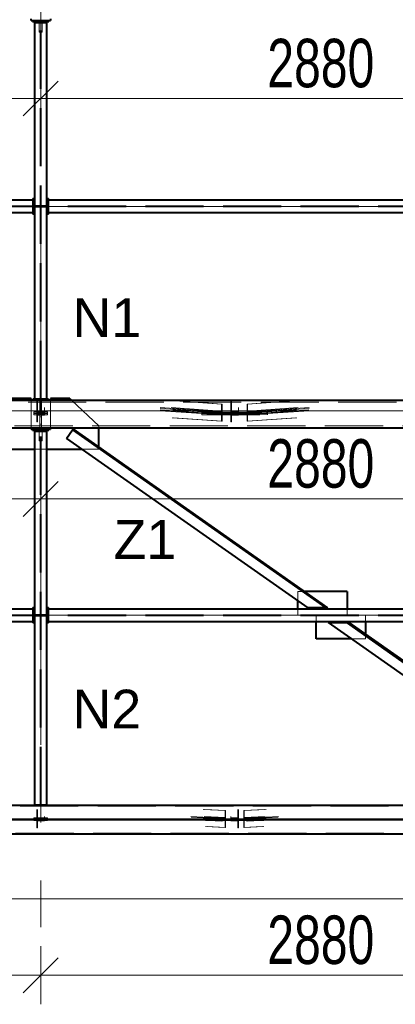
# Model space of a CAD drawing. Header units: metres. Extents: x 217 to 322, y -6 to 53.
# Tile 16 of 39: x 237 to 239, y 38 to 43. Entities that reach past the tile are written whole.
import ezdxf

# ---------------------------------------------------------------- set-up
doc = ezdxf.new("R2010")
doc.units = ezdxf.units.M
doc.linetypes.add('__RA_15', pattern=[1.7, 1, -0.3, 0.1, -0.3])
doc.linetypes.add('__RA_2', pattern=[0.4, 0.3, -0.1])
for name, color, linetype, lineweight in [('OSY', 204, '__RA_15', 13), ('POPIS', 7, 'Continuous', 13), ('Standard', 7, 'Continuous', 40), ('VYZTUZ', 11, 'Continuous', 50)]:
    doc.layers.add(name, color=color, linetype=linetype, lineweight=lineweight)
doc.styles.add('ARIAL', font='ARIAL.TTF')

msp = doc.modelspace()

# ---------------------------------------------------------------- linework, layer by layer
at = {"layer": 'OSY', "color": 204, "linetype": '__RA_15', "lineweight": 13}
msp.add_line((237.0971, 45.3957), (237.0971, 38.3557), dxfattribs=at)
at = {"layer": 'OSY', "color": 204, "linetype": 'Continuous', "lineweight": 13}
for p, q in [((227.8694, 42.0713), (266.4974, 42.0713)), ((223.0094, 41.0174), (268.4574, 41.0174)), ((227.8694, 39.9636), (266.4974, 39.9636)), ((223.0094, 38.9097), (268.4574, 38.9097))]:
    msp.add_line(p, q, dxfattribs=at)
at = {"layer": 'Standard', "color": 1, "linetype": 'Continuous', "lineweight": 40}
for p, q in [((237.0471, 43.03), (237.0471, 43.038)), ((237.0471, 43.03), (237.1471, 43.03)), ((237.0549, 43.03), (237.0549, 43.025)), ((237.0549, 43.025), (237.0899, 43.025)), ((237.0651, 43.02), (237.1291, 43.02)), ((237.0651, 43.02), (237.0651, 41.0783)), ((237.0899, 43.025), (237.0899, 43.02)), ((237.0949, 43.02), (237.0949, 43.03)), ((237.0993, 43.03), (237.0993, 43.02)), ((237.1043, 43.02), (237.1043, 43.025)), ((237.1043, 43.025), (237.1393, 43.025)), ((237.1291, 41.0783), (237.1291, 43.02)), ((237.1393, 43.025), (237.1393, 43.03)), ((237.1471, 43.038), (237.1471, 43.03)), ((237.0571, 42.1033), (234.1371, 42.1033)), ((237.0571, 42.1113), (237.0571, 42.1033)), ((237.0571, 42.1113), (237.0651, 42.1113)), ((237.0571, 42.1033), (237.0571, 42.0393)), ((237.1291, 42.1113), (237.1371, 42.1113)), ((237.1371, 42.1033), (237.1371, 42.1113)), ((237.1371, 42.0393), (237.1371, 42.1033)), ((239.9371, 42.1033), (237.1371, 42.1033)), ((234.1371, 42.0393), (237.0571, 42.0393)), ((237.0571, 42.0393), (237.0571, 42.0313)), ((237.0651, 42.0313), (237.0571, 42.0313)), ((237.1371, 42.0313), (237.1291, 42.0313)), ((237.1371, 42.0313), (237.1371, 42.0393)), ((237.1371, 42.0393), (239.9371, 42.0393)), ((240.0911, 41.0703), (229.037, 41.0703)), ((237.0471, 41.0803), (236.9471, 41.0803)), ((237.0471, 41.0703), (237.0471, 41.0803)), ((237.0571, 41.0703), (237.0571, 41.0783)), ((237.0651, 41.0783), (237.0571, 41.0783)), ((237.1291, 41.0783), (237.0651, 41.0783)), ((237.1371, 41.0783), (237.1291, 41.0783)), ((237.1371, 41.0783), (237.1371, 41.0703)), ((237.2471, 41.0803), (237.1471, 41.0803)), ((237.1471, 41.0803), (237.1471, 41.0703)), ((237.2471, 41.0803), (237.2578, 41.0703)), ((228.9573, 40.9303), (240.0911, 40.9303)), ((237.0471, 40.9223), (237.0471, 40.9303)), ((237.0471, 40.9223), (237.1471, 40.9223)), ((237.0549, 40.9223), (237.0549, 40.9173)), ((237.0549, 40.9173), (237.0899, 40.9173)), ((237.0899, 40.9173), (237.0899, 40.9123)), ((237.0949, 40.9123), (237.0949, 40.9223)), ((237.0993, 40.9223), (237.0993, 40.9123)), ((237.1043, 40.9123), (237.1043, 40.9173)), ((237.1043, 40.9173), (237.1393, 40.9173)), ((237.1393, 40.9173), (237.1393, 40.9223)), ((237.1471, 40.9303), (237.1471, 40.9223)), ((237.2297, 40.8754), (237.2607, 40.9196)), ((237.2607, 40.9196), (237.2641, 40.9245)), ((237.2607, 40.9196), (238.5678, 40.0013)), ((238.5782, 40.0013), (237.2641, 40.9245)), ((237.3971, 40.8311), (237.3971, 40.9303)), ((237.0651, 40.9123), (237.1291, 40.9123)), ((237.0651, 40.9123), (237.0651, 38.9847)), ((237.1291, 38.9847), (237.1291, 40.9123)), ((237.2297, 40.8754), (238.4738, 40.0013)), ((236.8856, 40.8199), (237.0651, 40.8199)), ((237.1291, 40.8199), (237.3087, 40.8199)), ((238.677, 40.0858), (238.458, 40.0858)), ((238.677, 40.0858), (238.677, 39.9956)), ((237.0571, 40.0036), (237.0571, 39.9956)), ((237.0571, 40.0036), (237.0651, 40.0036)), ((237.1291, 40.0036), (237.1371, 40.0036)), ((237.1371, 39.9956), (237.1371, 40.0036)), ((238.4232, 39.9956), (238.4232, 40.0369)), ((238.5678, 40.0013), (238.4738, 40.0013)), ((238.5782, 40.0013), (238.5678, 40.0013)), ((237.0571, 39.9956), (234.1371, 39.9956)), ((237.0571, 39.9956), (237.0571, 39.9316)), ((237.1371, 39.9316), (237.1371, 39.9956)), ((239.9371, 39.9956), (237.1371, 39.9956)), ((234.1371, 39.9316), (237.0571, 39.9316)), ((237.0571, 39.9316), (237.0571, 39.9236)), ((237.0651, 39.9236), (237.0571, 39.9236)), ((237.1371, 39.9236), (237.1291, 39.9236)), ((237.1371, 39.9236), (237.1371, 39.9316)), ((237.1371, 39.9316), (239.9371, 39.9316)), ((238.5173, 39.8414), (238.5173, 39.9316)), ((239.9044, 38.9962), (238.5813, 39.9258)), ((238.5813, 39.9258), (238.6752, 39.9258)), ((238.6752, 39.9258), (238.6857, 39.9258)), ((239.9355, 39.0404), (238.6752, 39.9258)), ((238.6857, 39.9258), (239.9389, 39.0453)), ((238.7711, 39.9316), (238.7711, 39.8658)), ((238.7015, 39.8414), (238.5173, 39.8414)), ((234.1291, 38.9847), (237.0651, 38.9847)), ((237.1291, 38.9847), (237.0651, 38.9847)), ((237.0651, 38.9847), (237.1291, 38.9847)), ((237.1291, 38.9847), (239.9451, 38.9847)), ((227.8069, 38.9097), (240.0911, 38.9097)), ((240.0911, 38.9097), (227.8069, 38.9097)), ((240.0911, 38.8347), (227.7642, 38.8347))]:
    msp.add_line(p, q, dxfattribs=at)
at = {"layer": 'Standard', "color": 136, "linetype": '__RA_2', "lineweight": 18}
for p, q in [((237.0899, 43.02), (237.0899, 42.97)), ((237.0949, 41.0783), (237.0949, 43.02)), ((237.0993, 41.0783), (237.0993, 43.02)), ((237.1043, 42.97), (237.1043, 43.02)), ((237.0899, 42.97), (237.0949, 42.97)), ((237.0993, 42.97), (237.1043, 42.97)), ((237.0571, 42.0735), (234.1371, 42.0735)), ((237.0571, 42.0691), (234.1371, 42.0691)), ((237.0651, 42.0753), (237.0849, 42.0753)), ((237.0849, 42.0673), (237.0651, 42.0673)), ((237.0949, 42.0753), (237.0849, 42.0753)), ((237.0849, 42.0753), (237.0849, 42.0673)), ((237.0849, 42.0673), (237.0949, 42.0673)), ((237.1093, 42.0753), (237.0993, 42.0753)), ((237.0993, 42.0673), (237.1093, 42.0673)), ((237.1093, 42.0673), (237.1093, 42.0753)), ((237.1093, 42.0753), (237.1291, 42.0753)), ((237.1291, 42.0673), (237.1093, 42.0673)), ((239.9371, 42.0735), (237.1371, 42.0735)), ((239.9371, 42.0691), (237.1371, 42.0691)), ((237.0471, 40.9303), (237.0471, 41.0703)), ((237.0771, 41.0476), (237.0771, 41.0702)), ((237.0811, 41.0476), (237.0811, 41.0702)), ((237.0931, 41.0703), (237.0931, 41.0613)), ((237.1011, 41.0613), (237.1011, 41.0703)), ((237.1471, 41.0703), (237.1471, 40.9303)), ((237.2578, 41.0703), (237.3971, 40.9393)), ((237.7663, 41.0702), (238.03, 41.0521)), ((237.7727, 41.0702), (238.0325, 41.0524)), ((238.0771, 41.0476), (238.0771, 41.0702)), ((238.0811, 41.0476), (238.0811, 41.0702)), ((238.1617, 41.0524), (238.4216, 41.0702)), ((238.1642, 41.0521), (238.428, 41.0702)), ((229.0316, 41.0613), (240.0911, 41.0613)), ((237.0771, 41.0476), (237.0771, 41.0077)), ((237.0811, 41.0476), (237.0771, 41.0476)), ((237.0811, 41.0117), (237.0811, 41.0476)), ((237.0931, 41.0147), (237.0931, 41.0613)), ((237.0931, 41.0613), (237.1011, 41.0613)), ((237.1011, 41.0253), (237.0931, 41.0253)), ((237.0931, 41.0188), (237.1011, 41.0188)), ((237.1011, 41.0613), (237.1011, 41.0147)), ((237.1171, 41.0117), (237.1171, 41.034)), ((237.7125, 41.034), (238.0076, 41.0139)), ((238.0076, 41.0099), (237.7129, 41.03)), ((237.7138, 41.022), (238.0076, 41.0019)), ((238.0076, 40.9979), (237.7142, 41.018)), ((237.7701, 41.034), (238.03, 41.0163)), ((238.03, 41.0003), (237.7718, 41.018)), ((237.777, 41.03), (238.0325, 41.0126)), ((238.0325, 41.0046), (237.7778, 41.022)), ((238.2671, 41.0179), (237.9271, 41.0179)), ((237.9271, 41.0047), (237.9271, 41.0179)), ((238.03, 41.0163), (238.0076, 41.0139)), ((238.0325, 41.0524), (238.03, 41.0521)), ((238.03, 41.0521), (238.03, 41.0163)), ((238.0325, 41.0126), (238.0325, 41.0524)), ((238.0771, 41.0476), (238.0771, 41.0077)), ((238.0811, 41.0476), (238.0771, 41.0476)), ((238.0811, 41.0117), (238.0811, 41.0476)), ((238.1171, 41.0117), (238.1171, 41.034)), ((238.1617, 41.0524), (238.1617, 41.0126)), ((238.1642, 41.0521), (238.1617, 41.0524)), ((238.1617, 41.0126), (238.4173, 41.03)), ((238.4164, 41.022), (238.1617, 41.0046)), ((238.1642, 41.0163), (238.1642, 41.0521)), ((238.1642, 41.0163), (238.4241, 41.034)), ((238.4224, 41.018), (238.1642, 41.0003)), ((238.1867, 41.0139), (238.1642, 41.0163)), ((238.1867, 41.0139), (238.4818, 41.034)), ((238.4813, 41.03), (238.1867, 41.0099)), ((238.1867, 41.0019), (238.4805, 41.022)), ((238.4801, 41.018), (238.1867, 40.9979)), ((238.2671, 41.0179), (238.2671, 41.0047)), ((237.0621, 41.0048), (237.0621, 41.0121)), ((237.1321, 41.0121), (237.0621, 41.0121)), ((237.1321, 41.0048), (237.0621, 41.0048)), ((237.0621, 41.0048), (237.0621, 40.9969)), ((237.0621, 41.0041), (237.1321, 41.0041)), ((237.0621, 40.9969), (237.1321, 40.9969)), ((237.0771, 41.0077), (237.0771, 40.9998)), ((237.0771, 41.0077), (237.1171, 41.0077)), ((237.0771, 40.9998), (237.0771, 40.9599)), ((237.1171, 40.9998), (237.0771, 40.9998)), ((237.0811, 41.0117), (237.0811, 40.9958)), ((237.1171, 41.0117), (237.0811, 41.0117)), ((237.0811, 40.9599), (237.0811, 40.9958)), ((237.0811, 40.9958), (237.1171, 40.9958)), ((237.0931, 41.0056), (237.0931, 41.0147)), ((237.0931, 41.0147), (237.1011, 41.0147)), ((237.0931, 41.0145), (237.1011, 41.0145)), ((237.1011, 41.0065), (237.0931, 41.0065)), ((237.0931, 40.9976), (237.0931, 41.0056)), ((237.0931, 41.0056), (237.1011, 41.0056)), ((237.1011, 41.0029), (237.0931, 41.0029)), ((237.0931, 40.9867), (237.0931, 40.9976)), ((237.1011, 40.9976), (237.0931, 40.9976)), ((237.0931, 40.9974), (237.1011, 40.9974)), ((237.0931, 40.9393), (237.0931, 40.9867)), ((237.1011, 40.9867), (237.0931, 40.9867)), ((237.1011, 41.0147), (237.1011, 41.0056)), ((237.1011, 41.0056), (237.1011, 40.9976)), ((237.1011, 40.9976), (237.1011, 40.9867)), ((237.1011, 40.9867), (237.1011, 40.9393)), ((237.1171, 41.0077), (237.1171, 41.0117)), ((237.1171, 40.9998), (237.1171, 41.0077)), ((237.1171, 40.9958), (237.1171, 40.9998)), ((237.1321, 41.0121), (237.1321, 41.0048)), ((237.1321, 41.0048), (237.1321, 40.9969)), ((238.03, 40.9645), (237.7757, 40.9818)), ((238.0325, 40.9647), (237.7821, 40.9818)), ((237.9271, 41.0099), (238.2671, 41.0099)), ((237.9271, 40.9967), (237.9271, 41.0047)), ((238.2671, 41.0047), (237.9271, 41.0047)), ((237.9271, 41.0047), (238.2671, 41.0047)), ((238.2671, 41.0005), (237.9271, 41.0005)), ((237.9271, 40.9967), (238.2671, 40.9967)), ((238.0076, 41.0139), (238.0076, 41.0099)), ((238.0076, 41.0099), (238.0325, 41.0126)), ((238.0325, 41.0046), (238.0076, 41.0019)), ((238.0076, 41.0019), (238.0076, 40.9979)), ((238.0076, 40.9979), (238.03, 41.0003)), ((238.03, 41.0003), (238.03, 40.9645)), ((238.0325, 40.9647), (238.0325, 41.0046)), ((238.0771, 41.0077), (238.0771, 40.9998)), ((238.0771, 41.0077), (238.1171, 41.0077)), ((238.0771, 40.9998), (238.0771, 40.9599)), ((238.1171, 40.9998), (238.0771, 40.9998)), ((238.0811, 41.0117), (238.0811, 40.9958)), ((238.1171, 41.0117), (238.0811, 41.0117)), ((238.0811, 40.9599), (238.0811, 40.9958)), ((238.0811, 40.9958), (238.1171, 40.9958)), ((238.1171, 41.0077), (238.1171, 41.0117)), ((238.1171, 40.9998), (238.1171, 41.0077)), ((238.1171, 40.9958), (238.1171, 40.9998)), ((238.1617, 41.0126), (238.1867, 41.0099)), ((238.1617, 41.0046), (238.1617, 40.9647)), ((238.1867, 41.0019), (238.1617, 41.0046)), ((238.4122, 40.9818), (238.1617, 40.9647)), ((238.1642, 40.9645), (238.1642, 41.0003)), ((238.1642, 41.0003), (238.1867, 40.9979)), ((238.4186, 40.9818), (238.1642, 40.9645)), ((238.1867, 41.0099), (238.1867, 41.0139)), ((238.1867, 40.9979), (238.1867, 41.0019)), ((238.2671, 40.9967), (238.2671, 41.0047)), ((228.9622, 40.9393), (240.0911, 40.9393)), ((237.0771, 40.9599), (237.0811, 40.9599)), ((237.0931, 40.9479), (237.1011, 40.9479)), ((237.1011, 40.9393), (237.0931, 40.9393)), ((237.0931, 40.9393), (237.0931, 40.9303)), ((237.1011, 40.9303), (237.1011, 40.9393)), ((237.3971, 40.9303), (237.3971, 40.9393)), ((238.03, 40.9645), (238.0325, 40.9647)), ((238.0771, 40.9599), (238.0811, 40.9599)), ((238.1617, 40.9647), (238.1642, 40.9645)), ((237.0899, 40.9123), (237.0899, 40.8623)), ((237.0899, 40.8823), (237.0949, 40.8823)), ((237.0949, 38.9847), (237.0949, 40.9123)), ((237.0993, 38.9847), (237.0993, 40.9123)), ((237.0993, 40.8823), (237.1043, 40.8823)), ((237.1043, 40.8623), (237.1043, 40.9123)), ((237.0651, 40.8199), (237.0949, 40.8199)), ((237.0899, 40.8623), (237.0949, 40.8623)), ((237.0993, 40.8623), (237.1043, 40.8623)), ((237.0993, 40.8199), (237.1291, 40.8199)), ((237.3087, 40.8199), (237.3971, 40.8199)), ((237.3971, 40.8238), (237.3971, 40.8311)), ((237.3971, 40.8199), (237.3971, 40.8238)), ((238.4476, 40.0858), (238.4232, 40.0858)), ((238.4232, 40.0369), (238.4232, 40.0858)), ((238.458, 40.0858), (238.4476, 40.0858)), ((237.0571, 39.9658), (234.1371, 39.9658)), ((237.0571, 39.9614), (234.1371, 39.9614)), ((237.0651, 39.9676), (237.0849, 39.9676)), ((237.0849, 39.9596), (237.0651, 39.9596)), ((237.0949, 39.9676), (237.0849, 39.9676)), ((237.0849, 39.9676), (237.0849, 39.9596)), ((237.0849, 39.9596), (237.0949, 39.9596)), ((237.1093, 39.9676), (237.0993, 39.9676)), ((237.0993, 39.9596), (237.1093, 39.9596)), ((237.1093, 39.9596), (237.1093, 39.9676)), ((237.1093, 39.9676), (237.1291, 39.9676)), ((237.1291, 39.9596), (237.1093, 39.9596)), ((239.9371, 39.9658), (237.1371, 39.9658)), ((239.9371, 39.9614), (237.1371, 39.9614)), ((238.4232, 39.9658), (238.4232, 39.9956)), ((238.5173, 39.9316), (238.5173, 39.9614)), ((238.677, 39.9956), (238.677, 39.9658)), ((238.7711, 39.9614), (238.7711, 39.9316)), ((238.7711, 39.8658), (238.7711, 39.8585)), ((238.7711, 39.8585), (238.7711, 39.8414)), ((238.7711, 39.8414), (238.7015, 39.8414)), ((240.0911, 38.9787), (227.8456, 38.9787)), ((237.0949, 38.9847), (237.0651, 38.9847)), ((237.0771, 38.9553), (237.0771, 38.9625)), ((237.0771, 38.9553), (237.0771, 38.9154)), ((237.0811, 38.9553), (237.0771, 38.9553)), ((237.0811, 38.9553), (237.0811, 38.9625)), ((237.0811, 38.9194), (237.0811, 38.9553)), ((237.1291, 38.9847), (237.0993, 38.9847)), ((237.935, 38.9625), (238.0474, 38.9565)), ((237.9426, 38.9625), (238.0495, 38.9568)), ((238.0495, 38.9568), (238.0474, 38.9565)), ((238.0474, 38.9565), (238.0474, 38.9207)), ((238.0495, 38.917), (238.0495, 38.9568)), ((238.1131, 38.9625), (238.1131, 38.9553)), ((238.1131, 38.9553), (238.1131, 38.9194)), ((238.1171, 38.9553), (238.1131, 38.9553)), ((238.1171, 38.9625), (238.1171, 38.9553)), ((238.1171, 38.9154), (238.1171, 38.9553)), ((238.1448, 38.9568), (238.2517, 38.9625)), ((238.1448, 38.9568), (238.1448, 38.917)), ((238.1469, 38.9565), (238.1448, 38.9568)), ((238.1469, 38.9565), (238.2593, 38.9625)), ((238.1469, 38.9207), (238.1469, 38.9565)), ((227.8069, 38.9097), (240.0911, 38.9097)), ((240.0911, 38.9097), (227.8069, 38.9097)), ((237.0621, 38.9138), (237.0621, 38.9198)), ((237.1321, 38.9198), (237.0621, 38.9198)), ((237.1321, 38.9138), (237.0621, 38.9138)), ((237.0621, 38.9138), (237.0621, 38.9058)), ((237.0621, 38.9118), (237.1321, 38.9118)), ((237.0621, 38.9058), (237.1321, 38.9058)), ((237.0771, 38.9154), (237.1171, 38.9154)), ((237.0771, 38.9143), (237.0771, 38.9074)), ((237.0771, 38.9074), (237.0771, 38.8676)), ((237.1171, 38.9074), (237.0771, 38.9074)), ((237.1171, 38.9194), (237.0811, 38.9194)), ((237.0811, 38.9103), (237.0811, 38.9034)), ((237.0811, 38.8676), (237.0811, 38.9034)), ((237.0811, 38.9034), (237.1171, 38.9034)), ((237.1171, 38.9194), (237.1171, 38.9263)), ((237.1171, 38.9154), (237.1171, 38.9194)), ((237.1171, 38.9074), (237.1171, 38.9143)), ((237.1171, 38.9034), (237.1171, 38.9074)), ((237.1321, 38.9198), (237.1321, 38.9138)), ((237.1321, 38.9138), (237.1321, 38.9058)), ((237.8716, 38.9263), (238.0284, 38.918)), ((238.0284, 38.9141), (237.8722, 38.9223)), ((237.8733, 38.9143), (238.0284, 38.9061)), ((238.0284, 38.9021), (237.8739, 38.9103)), ((237.94, 38.9263), (238.0474, 38.9207)), ((238.0474, 38.9047), (237.9422, 38.9103)), ((237.9471, 38.9138), (237.9471, 38.9223)), ((237.9471, 38.9058), (237.9471, 38.9138)), ((238.2471, 38.9138), (237.9471, 38.9138)), ((237.9471, 38.9058), (238.2471, 38.9058)), ((237.9481, 38.9223), (238.0495, 38.917)), ((238.0495, 38.909), (237.9492, 38.9143)), ((238.0474, 38.9207), (238.0284, 38.918)), ((238.0284, 38.918), (238.0284, 38.9141)), ((238.0284, 38.9141), (238.0495, 38.917)), ((238.0495, 38.909), (238.0284, 38.9061)), ((238.0284, 38.9061), (238.0284, 38.9021)), ((238.0284, 38.9021), (238.0474, 38.9047)), ((238.0474, 38.9047), (238.0474, 38.8688)), ((238.0495, 38.8691), (238.0495, 38.909)), ((238.0771, 38.9263), (238.0771, 38.9194)), ((238.1131, 38.9194), (238.0771, 38.9194)), ((238.0771, 38.9194), (238.0771, 38.9154)), ((238.0771, 38.9154), (238.1171, 38.9154)), ((238.0771, 38.9143), (238.0771, 38.9074)), ((238.1171, 38.9074), (238.0771, 38.9074)), ((238.0771, 38.9074), (238.0771, 38.9034)), ((238.0771, 38.9034), (238.1131, 38.9034)), ((238.1131, 38.9034), (238.1131, 38.9103)), ((238.1131, 38.9034), (238.1131, 38.8676)), ((238.1171, 38.9074), (238.1171, 38.9143)), ((238.1171, 38.8676), (238.1171, 38.9074)), ((238.1448, 38.917), (238.2462, 38.9223)), ((238.1448, 38.917), (238.1658, 38.9141)), ((238.2451, 38.9143), (238.1448, 38.909)), ((238.1448, 38.909), (238.1448, 38.8691)), ((238.1658, 38.9061), (238.1448, 38.909)), ((238.1469, 38.9207), (238.2543, 38.9263)), ((238.1658, 38.918), (238.1469, 38.9207)), ((238.2521, 38.9103), (238.1469, 38.9047)), ((238.1469, 38.8688), (238.1469, 38.9047)), ((238.1469, 38.9047), (238.1658, 38.9021)), ((238.1658, 38.918), (238.3226, 38.9263)), ((238.3221, 38.9223), (238.1658, 38.9141)), ((238.1658, 38.9141), (238.1658, 38.918)), ((238.1658, 38.9061), (238.321, 38.9143)), ((238.3204, 38.9103), (238.1658, 38.9021)), ((238.1658, 38.9021), (238.1658, 38.9061)), ((238.2471, 38.9223), (238.2471, 38.9138)), ((238.2471, 38.9058), (238.2471, 38.9138)), ((227.7671, 38.8407), (240.0911, 38.8407)), ((237.0771, 38.8676), (237.0811, 38.8676)), ((238.0474, 38.8688), (237.9472, 38.8741)), ((238.0495, 38.8691), (237.9547, 38.8741)), ((238.0474, 38.8688), (238.0495, 38.8691)), ((238.1131, 38.8676), (238.1171, 38.8676)), ((238.2395, 38.8741), (238.1448, 38.8691)), ((238.1448, 38.8691), (238.1469, 38.8688)), ((238.2471, 38.8741), (238.1469, 38.8688))]:
    msp.add_line(p, q, dxfattribs=at)
at = {"layer": 'Standard', "color": 204, "linetype": 'Continuous', "lineweight": 13}
msp.add_line((227.6952, 38.8347), (265.6274, 38.8407), dxfattribs=at)
at = {"layer": 'Standard', "color": 7, "linetype": 'Continuous', "lineweight": 13}
msp.add_lwpolyline([(222.9094, 38.5015), (265.7274, 38.5015), (265.7274, 46.8305), (222.9094, 46.8305), (222.9094, 38.5015)], dxfattribs=at)
at = {"layer": 'VYZTUZ', "color": 171, "linetype": 'Continuous', "lineweight": 18}
for p, q in [((237.0971, 42.6276), (237.0971, 42.7776)), ((237.0071, 42.5376), (237.1871, 42.7176)), ((234.0971, 42.6276), (237.0971, 42.6276)), ((237.0971, 42.6276), (237.0971, 42.4776)), ((237.0971, 42.6276), (239.9771, 42.6276)), ((237.0971, 40.5635), (237.0971, 40.7135)), ((237.0071, 40.4735), (237.1871, 40.6535)), ((234.0971, 40.5635), (237.0971, 40.5635)), ((237.0971, 40.5635), (237.0971, 40.4135)), ((237.0971, 40.5635), (239.9771, 40.5635)), ((237.0971, 38.1077), (237.0971, 38.2577)), ((237.0071, 38.0177), (237.1871, 38.1977)), ((234.0971, 38.1077), (237.0971, 38.1077)), ((237.0971, 38.1077), (237.0971, 37.9577)), ((237.0971, 38.1077), (239.9771, 38.1077))]:
    msp.add_line(p, q, dxfattribs=at)

# ---------------------------------------------------------------- texts
at = {"layer": 'POPIS', "color": 204, "linetype": 'Continuous', "lineweight": 13, "char_height": 0.2, "width": 0.09912, "attachment_point": 7, "style": 'ARIAL'}
for s, insert in [('\\W0.99;N1', (237.2616, 41.3977)), ('\\W0.99;Z1', (237.4731, 40.2543)), ('\\W0.99;N2', (237.2616, 39.3797))]:
    msp.add_mtext(s, dxfattribs=dict(at, insert=insert))
at = {"layer": 'VYZTUZ', "color": 171, "linetype": 'Continuous', "lineweight": 18, "char_height": 0.25, "width": 0.089286, "attachment_point": 7, "style": 'ARIAL'}
for insert in [(238.2656, 42.6819), (238.2656, 40.6177), (238.2656, 38.162)]:
    msp.add_mtext('\\W0.71;2880', dxfattribs=dict(at, insert=insert))

doc.saveas('drawing.dxf')
